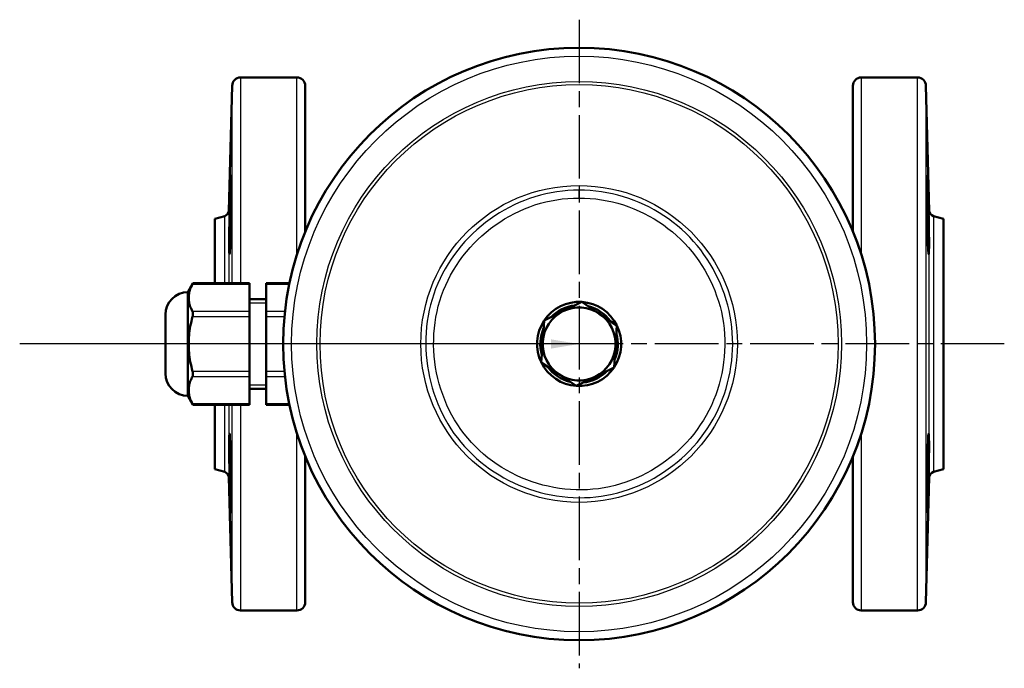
# Model space of a CAD drawing. Header units: millimetres. Extents: x 27 to 364, y 81 to 506.
# Tile 1 of 7: x 44 to 220, y 81 to 197. Entities that reach past the tile are written whole.
import ezdxf

# ---------------------------------------------------------------- set-up
doc = ezdxf.new("R2010")
doc.units = ezdxf.units.MM
doc.header["$LTSCALE"] = 2
doc.linetypes.add('CHAIN', pattern=[0.3543, 0.2362, -0.0295, 0.0591, -0.0295])
for name, color, linetype, lineweight in [('Gewinde(DIN)', 3, 'Continuous', 25), ('Mittelpunktmarkierung(DIN)', 4, 'CHAIN', 25), ('Sichtbare Kanten(DIN)', 7, 'Continuous', 50), ('Sichtbare tangentiale Kanten(DIN)', 3, 'Continuous', 25), ('Symbole(DIN)', 179, 'Continuous', 25)]:
    doc.layers.add(name, color=color, linetype=linetype, lineweight=lineweight)
doc.styles.get("Standard").update_dxf_attribs({"font": 'isocpeur.ttf'})
doc.dimstyles.new('Führungslinie(DIN)', dxfattribs={"dimscale": 2, "dimtxt": 0.18, "dimasz": 2.5, "dimexe": 0.18, "dimexo": 0.0625, "dimgap": 0.09, "dimtad": 0, "dimtih": 1, "dimtoh": 1, "dimdec": 4, "dimzin": 0, "dimdsep": 46, "dimtxsty": 'Standard', "dimblk": 'CLOSED', "dimcen": 0.09, "dimadec": 0, "dimazin": 0, "dimtfac": 1, "dimtdec": 4, "dimtofl": 0, "dimtmove": 0, "dimatfit": 3, "dimfxl": 1, "dimtolj": 1, "dimtzin": 0, "dimarcsym": 0})

# ---------------------------------------------------------------- blocks, each defined once
blk = doc.blocks.new('_Closed')
at = {"color": 0, "linetype": 'ByBlock', "lineweight": -2}
for p, q in [((-1, 0.167), (0, 0)), ((-1, 0.167), (-1, -0.167)), ((0, 0), (-1, -0.167)), ((0, 0), (-1, 0))]:
    blk.add_line(p, q, dxfattribs=at)

msp = doc.modelspace()

# ---------------------------------------------------------------- linework, layer by layer
at = {"layer": 'Gewinde(DIN)'}
for p, q in [((88.32, 146.22), (85.32, 146.22)), ((85.32, 131.69), (88.32, 131.69))]:
    msp.add_line(p, q, dxfattribs=at)
at = {"layer": 'Mittelpunktmarkierung(DIN)', "linetype": 'CHAIN', "ltscale": 23.990969}
for p, q in [((144.12, 196.76), (144.12, 81.16)), ((219.98, 138.96), (65.44, 138.96))]:
    msp.add_line(p, q, dxfattribs=at)
at = {"layer": 'Sichtbare Kanten(DIN)'}
for p, q in [((83.72, 186.46), (93.76, 186.46)), ((194.47, 186.46), (204.51, 186.46)), ((81.63, 162.7), (82.22, 184.99)), ((95.26, 184.96), (95.26, 158.97)), ((192.97, 158.97), (192.97, 184.96)), ((206.6, 162.7), (206.01, 184.99)), ((79.12, 161.29), (80.89, 161.76)), ((209.12, 161.29), (207.34, 161.76)), ((79.12, 149.77), (79.12, 161.29)), ((209.12, 116.63), (209.12, 161.29)), ((74.32, 148.19), (75.23, 149.77)), ((85.32, 149.77), (75.23, 149.77)), ((85.32, 149.77), (85.32, 149.64)), ((85.32, 144.73), (85.32, 149.64)), ((88.32, 149.64), (88.32, 149.77)), ((92.43, 149.77), (88.32, 149.77)), ((88.32, 149.64), (88.32, 144.73)), ((74.32, 148.19), (74.32, 129.72)), ((88.32, 146.96), (85.32, 146.96)), ((141.24, 144.79), (144.61, 146.45)), ((144.61, 146.45), (147.73, 144.36)), ((70.32, 133.72), (70.32, 144.19)), ((85.32, 144.73), (85.32, 143.86)), ((88.32, 143.86), (88.32, 144.73)), ((137.88, 143.13), (141.24, 144.79)), ((147.73, 144.36), (150.85, 142.27)), ((85.32, 134.05), (85.32, 143.86)), ((88.32, 143.86), (88.32, 134.05)), ((137.63, 139.38), (137.88, 143.13)), ((150.85, 142.27), (150.6, 138.53)), ((137.38, 135.64), (137.63, 139.38)), ((150.6, 138.53), (150.35, 134.78)), ((140.5, 133.55), (137.38, 135.64)), ((85.32, 134.05), (85.32, 133.18)), ((88.32, 133.18), (88.32, 134.05)), ((143.62, 131.47), (140.5, 133.55)), ((150.35, 134.78), (146.99, 133.13)), ((85.32, 128.27), (85.32, 133.18)), ((88.32, 133.18), (88.32, 128.27)), ((146.99, 133.13), (143.62, 131.47)), ((88.32, 130.96), (85.32, 130.96)), ((74.32, 129.72), (75.23, 128.14)), ((85.32, 128.27), (85.32, 128.14)), ((88.32, 128.14), (88.32, 128.27)), ((85.32, 128.14), (75.23, 128.14)), ((79.12, 116.63), (79.12, 128.14)), ((92.43, 128.14), (88.32, 128.14)), ((95.26, 118.94), (95.26, 92.96)), ((192.97, 92.96), (192.97, 118.94)), ((79.12, 116.63), (80.89, 116.15)), ((209.12, 116.63), (207.34, 116.15)), ((81.63, 115.21), (82.22, 92.92)), ((206.6, 115.21), (206.01, 92.92)), ((83.72, 91.46), (93.76, 91.46)), ((194.47, 91.46), (204.51, 91.46))]:
    msp.add_line(p, q, dxfattribs=at)
at = {"layer": 'Sichtbare Kanten(DIN)', "flags": 128}
for points in [[(81.84, 156.04), (81.82, 155.56), (81.79, 155.2), (81.77, 154.99), (81.74, 154.94), (81.72, 155.03), (81.71, 155.28), (81.69, 155.67), (81.68, 156.21), (81.68, 156.85), (81.68, 157.59), (81.69, 158.45), (81.7, 159.4), (81.72, 160.39), (81.73, 161.38), (81.76, 162.4), (81.78, 163.44), (81.81, 164.44), (81.83, 165.37), (81.86, 166.2), (81.89, 166.95), (81.91, 167.61), (81.94, 168.15), (81.96, 168.56), (81.98, 168.82), (82, 168.93), (82.01, 168.9), (82.03, 168.72), (82.04, 168.4), (82.04, 167.93), (82.05, 167.35), (82.05, 166.67), (82.04, 165.88), (82.04, 164.99), (82.03, 164.04), (82.02, 163.03), (82, 162.02), (81.99, 161.03), (81.97, 160.05), (81.95, 159.09), (81.92, 158.18), (81.9, 157.35), (81.87, 156.63), (81.84, 156.04)], [(206.39, 156.04), (206.36, 156.63), (206.33, 157.35), (206.31, 158.18), (206.28, 159.09), (206.26, 160.05), (206.24, 161.03), (206.23, 162.02), (206.21, 163.03), (206.2, 164.04), (206.19, 164.99), (206.19, 165.88), (206.18, 166.67), (206.18, 167.35), (206.19, 167.93), (206.19, 168.4), (206.2, 168.72), (206.22, 168.9), (206.23, 168.93), (206.25, 168.82), (206.27, 168.56), (206.29, 168.15), (206.32, 167.61), (206.34, 166.95), (206.37, 166.2), (206.4, 165.37), (206.42, 164.44), (206.45, 163.44), (206.47, 162.4), (206.5, 161.38), (206.51, 160.39), (206.53, 159.4), (206.54, 158.45), (206.55, 157.59), (206.55, 156.85), (206.55, 156.21), (206.54, 155.67), (206.52, 155.28), (206.51, 155.03), (206.49, 154.94), (206.46, 154.99), (206.44, 155.2), (206.41, 155.56), (206.39, 156.04)], [(75.16, 149.64), (75.04, 149.41), (74.94, 149.19), (74.84, 148.97), (74.76, 148.76), (74.69, 148.56), (74.63, 148.35), (74.58, 148.15), (74.54, 147.96), (74.51, 147.76), (74.48, 147.57), (74.47, 147.38), (74.47, 147.18), (74.47, 146.99), (74.48, 146.8), (74.51, 146.6), (74.54, 146.41), (74.58, 146.21), (74.63, 146.01), (74.69, 145.81), (74.76, 145.6), (74.84, 145.39), (74.94, 145.18), (75.04, 144.96), (75.16, 144.73)], [(75.23, 149.77), (75.23, 149.77), (75.23, 149.77), (75.22, 149.77), (75.22, 149.77), (75.22, 149.76), (75.22, 149.76), (75.22, 149.76), (75.22, 149.76), (75.22, 149.75), (75.21, 149.75), (75.21, 149.74), (75.21, 149.74), (75.2, 149.73), (75.2, 149.72), (75.2, 149.72), (75.19, 149.71), (75.19, 149.7), (75.19, 149.69), (75.18, 149.69), (75.18, 149.68), (75.17, 149.67), (75.17, 149.66), (75.16, 149.65), (75.16, 149.64)], [(75.16, 144.73), (75.17, 144.71), (75.18, 144.68), (75.19, 144.66), (75.19, 144.63), (75.2, 144.6), (75.21, 144.57), (75.21, 144.54), (75.22, 144.5), (75.22, 144.47), (75.22, 144.44), (75.23, 144.4), (75.23, 144.36), (75.23, 144.33), (75.22, 144.29), (75.22, 144.25), (75.22, 144.21), (75.21, 144.16), (75.21, 144.12), (75.2, 144.08), (75.19, 144.04), (75.19, 143.99), (75.18, 143.95), (75.17, 143.91), (75.16, 143.86)], [(75.16, 143.86), (75.04, 143.41), (74.94, 142.97), (74.84, 142.54), (74.76, 142.12), (74.69, 141.7), (74.63, 141.3), (74.58, 140.9), (74.54, 140.5), (74.51, 140.11), (74.48, 139.73), (74.47, 139.34), (74.47, 138.96), (74.47, 138.57), (74.48, 138.18), (74.51, 137.8), (74.54, 137.41), (74.58, 137.01), (74.63, 136.61), (74.69, 136.21), (74.76, 135.79), (74.84, 135.37), (74.94, 134.94), (75.04, 134.5), (75.16, 134.05)], [(75.16, 134.05), (75.17, 134), (75.18, 133.96), (75.19, 133.92), (75.19, 133.87), (75.2, 133.83), (75.21, 133.79), (75.21, 133.75), (75.22, 133.7), (75.22, 133.66), (75.22, 133.62), (75.23, 133.59), (75.23, 133.55), (75.23, 133.51), (75.22, 133.48), (75.22, 133.44), (75.22, 133.41), (75.21, 133.37), (75.21, 133.34), (75.2, 133.31), (75.19, 133.28), (75.19, 133.25), (75.18, 133.23), (75.17, 133.2), (75.16, 133.18)], [(75.16, 133.18), (75.04, 132.96), (74.94, 132.73), (74.84, 132.52), (74.76, 132.31), (74.69, 132.1), (74.63, 131.9), (74.58, 131.7), (74.54, 131.5), (74.51, 131.31), (74.48, 131.11), (74.47, 130.92), (74.47, 130.73), (74.47, 130.54), (74.48, 130.34), (74.51, 130.15), (74.54, 129.95), (74.58, 129.76), (74.63, 129.56), (74.69, 129.35), (74.76, 129.15), (74.84, 128.94), (74.94, 128.72), (75.04, 128.5), (75.16, 128.27)], [(75.16, 128.27), (75.16, 128.26), (75.17, 128.25), (75.17, 128.24), (75.18, 128.23), (75.18, 128.23), (75.19, 128.22), (75.19, 128.21), (75.19, 128.2), (75.2, 128.19), (75.2, 128.19), (75.2, 128.18), (75.21, 128.17), (75.21, 128.17), (75.21, 128.16), (75.22, 128.16), (75.22, 128.16), (75.22, 128.15), (75.22, 128.15), (75.22, 128.15), (75.22, 128.14), (75.22, 128.14), (75.23, 128.14), (75.23, 128.14), (75.23, 128.14)], [(81.84, 112.21), (81.82, 113.09), (81.79, 114.07), (81.77, 115.1), (81.74, 116.14), (81.72, 117.13), (81.71, 118.13), (81.69, 119.1), (81.68, 120), (81.68, 120.79), (81.68, 121.46), (81.69, 122.04), (81.7, 122.5), (81.72, 122.8), (81.73, 122.95), (81.76, 122.96), (81.78, 122.81), (81.81, 122.51), (81.83, 122.07), (81.86, 121.53), (81.89, 120.85), (81.91, 120.07), (81.94, 119.19), (81.96, 118.24), (81.98, 117.27), (82, 116.28), (82.01, 115.28), (82.03, 114.26), (82.04, 113.29), (82.04, 112.37), (82.05, 111.54), (82.05, 110.82), (82.04, 110.19), (82.04, 109.68), (82.03, 109.3), (82.02, 109.06), (82, 108.98), (81.99, 109.03), (81.97, 109.24), (81.95, 109.58), (81.92, 110.07), (81.9, 110.69), (81.87, 111.41), (81.84, 112.21)], [(206.39, 112.21), (206.36, 111.41), (206.33, 110.69), (206.31, 110.07), (206.28, 109.58), (206.26, 109.24), (206.24, 109.03), (206.23, 108.98), (206.21, 109.06), (206.2, 109.3), (206.19, 109.68), (206.19, 110.19), (206.18, 110.82), (206.18, 111.54), (206.19, 112.37), (206.19, 113.29), (206.2, 114.26), (206.22, 115.28), (206.23, 116.28), (206.25, 117.27), (206.27, 118.24), (206.29, 119.19), (206.32, 120.07), (206.34, 120.85), (206.37, 121.53), (206.4, 122.07), (206.42, 122.51), (206.45, 122.81), (206.47, 122.96), (206.5, 122.95), (206.51, 122.8), (206.53, 122.5), (206.54, 122.04), (206.55, 121.46), (206.55, 120.79), (206.55, 120), (206.54, 119.1), (206.52, 118.13), (206.51, 117.13), (206.49, 116.14), (206.46, 115.1), (206.44, 114.07), (206.41, 113.09), (206.39, 112.21)]]:
    msp.add_lwpolyline(points, dxfattribs=at)
at = {"layer": 'Sichtbare Kanten(DIN)'}
msp.add_circle((144.12, 138.96), 52.8, dxfattribs=at)
for centre, radius, start, end in [((83.72, 184.96), 1.5, 90, 178.5), ((93.76, 184.96), 1.5, 0, 90), ((194.47, 184.96), 1.5, 90, 180), ((204.51, 184.96), 1.5, 1.5, 90), ((80.63, 162.73), 1, 285, 358.5), ((207.6, 162.73), 1, 181.5, 255), ((74.32, 144.19), 4, 90, 180), ((144.12, 138.96), 7.5, 86.3133, 146.1662), ((144.12, 138.96), 6.92, 96.1152, 136.3643), ((144.12, 138.96), 7.5, 26.3133, 86.1662), ((144.12, 138.96), 6.5, 116.2397, 176.2397), ((144.12, 138.96), 6.5, 56.2397, 116.2397), ((144.12, 138.96), 6.92, 36.1152, 76.3643), ((144.12, 138.96), 6.5, 356.2397, 56.2397), ((144.12, 138.96), 7.5, 146.3133, 206.1662), ((144.12, 138.96), 6.92, 156.1152, 196.3643), ((144.12, 138.96), 7.5, 326.3133, 26.1662), ((144.12, 138.96), 6.92, 336.1152, 16.3643), ((144.12, 138.96), 6.5, 176.2397, 236.2397), ((144.12, 138.96), 6.5, 296.2397, 356.2397), ((144.12, 138.96), 7.5, 206.3133, 266.1662), ((74.32, 133.72), 4, 180, 270), ((144.12, 138.96), 6.92, 216.1152, 256.3643), ((144.12, 138.96), 6.5, 236.2397, 296.2397), ((144.12, 138.96), 7.5, 266.3133, 326.1662), ((144.12, 138.96), 6.92, 276.1152, 316.3643), ((80.63, 115.18), 1, 1.5, 75), ((207.6, 115.18), 1, 105, 178.5), ((83.72, 92.96), 1.5, 181.5, 270), ((93.76, 92.96), 1.5, 270, 0), ((194.47, 92.96), 1.5, 180, 270), ((204.51, 92.96), 1.5, 270, 358.5)]:
    msp.add_arc(centre, radius, start, end, dxfattribs=at)
at = {"layer": 'Sichtbare tangentiale Kanten(DIN)'}
for p, q in [((83.72, 186.46), (83.72, 149.77)), ((93.76, 154.83), (93.76, 186.46)), ((194.47, 186.46), (194.47, 154.83)), ((204.51, 91.46), (204.51, 186.46)), ((82.22, 149.77), (82.22, 184.99)), ((206.01, 184.99), (206.01, 92.92)), ((144.12, 164.97), (144.12, 166.37)), ((80.89, 149.77), (80.89, 161.76)), ((81.63, 162.7), (81.63, 149.77)), ((206.6, 115.21), (206.6, 162.7)), ((207.34, 161.76), (207.34, 116.15)), ((75.16, 149.64), (85.32, 149.64)), ((88.32, 149.64), (92.41, 149.64)), ((85.32, 144.73), (75.16, 144.73)), ((91.63, 144.73), (88.32, 144.73)), ((75.16, 143.86), (85.32, 143.86)), ((88.32, 143.86), (91.54, 143.86)), ((85.32, 134.05), (75.16, 134.05)), ((91.54, 134.05), (88.32, 134.05)), ((75.16, 133.18), (85.32, 133.18)), ((88.32, 133.18), (91.63, 133.18)), ((85.32, 128.27), (75.16, 128.27)), ((92.41, 128.27), (88.32, 128.27)), ((80.89, 116.15), (80.89, 128.14)), ((81.63, 128.14), (81.63, 115.21)), ((82.22, 92.92), (82.22, 128.14)), ((83.72, 128.14), (83.72, 91.46)), ((93.76, 91.46), (93.76, 123.09)), ((194.47, 123.09), (194.47, 91.46))]:
    msp.add_line(p, q, dxfattribs=at)
at = {"layer": 'Sichtbare tangentiale Kanten(DIN)', "flags": 128}
for points in [[(144.12, 166.37), (143.12, 166.35), (142.12, 166.3), (141.13, 166.21), (140.14, 166.08), (139.15, 165.92), (138.18, 165.72), (137.21, 165.48), (136.25, 165.21), (135.3, 164.9), (134.37, 164.55), (133.45, 164.17), (132.54, 163.75), (131.64, 163.31), (130.77, 162.83), (129.91, 162.32), (129.06, 161.77), (128.24, 161.2), (127.44, 160.61), (126.66, 159.98), (125.9, 159.33), (125.16, 158.65), (124.45, 157.94), (123.76, 157.21), (123.1, 156.46), (122.47, 155.69), (121.87, 154.89), (121.29, 154.07), (120.75, 153.24), (120.24, 152.38), (119.76, 151.51), (119.31, 150.62), (118.9, 149.71), (118.52, 148.79), (118.18, 147.85), (117.88, 146.9), (117.62, 145.94), (117.39, 144.97), (117.2, 143.99), (117.04, 143.01), (116.92, 142.02), (116.84, 141.02), (116.79, 140.02), (116.77, 139.02), (116.8, 138.02), (116.85, 137.02), (116.95, 136.03), (117.07, 135.03), (117.23, 134.05), (117.43, 133.06), (117.66, 132.09), (117.92, 131.12), (118.22, 130.17), (118.55, 129.22), (118.92, 128.29), (119.32, 127.37), (119.75, 126.47), (120.21, 125.58), (120.71, 124.71), (121.24, 123.86), (121.8, 123.03), (122.4, 122.22), (123.03, 121.44), (123.68, 120.68), (124.37, 119.95), (125.08, 119.25), (125.81, 118.57), (126.57, 117.92), (127.36, 117.3), (128.16, 116.71), (128.99, 116.15), (129.84, 115.62), (130.7, 115.12), (131.58, 114.65), (132.48, 114.21), (133.39, 113.81), (134.32, 113.43), (135.26, 113.09), (136.21, 112.78), (137.17, 112.51), (138.14, 112.27), (139.12, 112.06), (140.11, 111.89), (141.1, 111.76), (142.09, 111.66), (143.09, 111.59), (144.09, 111.56), (145.09, 111.57), (146.08, 111.62), (147.08, 111.71), (148.08, 111.83), (149.07, 111.99), (150.05, 112.19), (151.02, 112.43), (151.99, 112.7), (152.94, 113.01), (153.88, 113.36), (154.81, 113.74), (155.72, 114.15), (156.62, 114.59), (157.5, 115.07), (158.36, 115.58), (159.2, 116.11), (160.03, 116.68), (160.83, 117.28), (161.61, 117.9), (162.37, 118.55), (163.11, 119.23), (163.82, 119.93), (164.51, 120.66), (165.16, 121.42), (165.79, 122.2), (166.4, 123), (166.97, 123.82), (167.51, 124.66), (168.02, 125.53), (168.49, 126.41), (168.93, 127.31), (169.34, 128.23), (169.71, 129.16), (170.05, 130.1), (170.36, 131.05), (170.62, 132.01), (170.86, 132.99), (171.06, 133.97), (171.22, 134.95), (171.35, 135.94), (171.44, 136.94), (171.5, 137.94), (171.52, 138.94), (171.5, 139.94), (171.45, 140.94), (171.36, 141.94), (171.24, 142.93), (171.08, 143.92), (170.88, 144.91), (170.64, 145.88), (170.37, 146.85), (170.06, 147.81), (169.72, 148.75), (169.34, 149.68), (168.93, 150.59), (168.48, 151.49), (168.01, 152.38), (167.5, 153.24), (166.97, 154.09), (166.4, 154.91), (165.81, 155.71), (165.18, 156.49), (164.53, 157.25), (163.85, 157.98), (163.15, 158.69), (162.42, 159.36), (161.66, 160.02), (160.88, 160.64), (160.08, 161.24), (159.25, 161.81), (158.41, 162.34), (157.54, 162.85), (156.66, 163.33), (155.76, 163.77), (154.85, 164.18), (153.92, 164.56), (152.98, 164.9), (152.02, 165.21), (151.06, 165.48), (150.08, 165.71), (149.09, 165.91), (148.1, 166.08), (147.11, 166.2), (146.11, 166.3), (145.11, 166.35), (144.12, 166.37)], [(144.12, 164.97), (145.11, 164.95), (146.11, 164.89), (147.11, 164.8), (148.11, 164.66), (149.1, 164.49), (150.08, 164.28), (151.06, 164.03), (152.02, 163.74), (152.97, 163.42), (153.91, 163.06), (154.83, 162.66), (155.73, 162.23), (156.62, 161.76), (157.49, 161.26), (158.34, 160.73), (159.17, 160.17), (159.98, 159.57), (160.76, 158.95), (161.52, 158.29), (162.25, 157.61), (162.95, 156.9), (163.62, 156.17), (164.27, 155.4), (164.89, 154.61), (165.47, 153.8), (166.03, 152.97), (166.55, 152.11), (167.04, 151.24), (167.5, 150.34), (167.92, 149.43), (168.31, 148.5), (168.66, 147.56), (168.98, 146.61), (169.26, 145.64), (169.5, 144.67), (169.7, 143.68), (169.86, 142.69), (169.98, 141.69), (170.07, 140.69), (170.11, 139.69), (170.12, 138.69), (170.09, 137.69), (170.02, 136.69), (169.91, 135.69), (169.77, 134.7), (169.59, 133.72), (169.37, 132.74), (169.11, 131.77), (168.82, 130.81), (168.49, 129.87), (168.12, 128.94), (167.72, 128.02), (167.28, 127.11), (166.81, 126.23), (166.3, 125.36), (165.75, 124.52), (165.18, 123.7), (164.57, 122.9), (163.93, 122.13), (163.27, 121.38), (162.57, 120.66), (161.85, 119.96), (161.1, 119.29), (160.33, 118.66), (159.53, 118.05), (158.71, 117.47), (157.88, 116.92), (157.02, 116.4), (156.14, 115.92), (155.24, 115.47), (154.33, 115.05), (153.4, 114.67), (152.46, 114.33), (151.51, 114.02), (150.54, 113.75), (149.57, 113.52), (148.58, 113.33), (147.59, 113.17), (146.59, 113.06), (145.59, 112.99), (144.59, 112.96), (143.59, 112.97), (142.59, 113.02), (141.59, 113.1), (140.6, 113.23), (139.61, 113.39), (138.63, 113.59), (137.66, 113.82), (136.69, 114.1), (135.74, 114.4), (134.8, 114.74), (133.87, 115.12), (132.96, 115.53), (132.06, 115.97), (131.18, 116.45), (130.32, 116.96), (129.48, 117.5), (128.66, 118.07), (127.86, 118.68), (127.09, 119.31), (126.34, 119.98), (125.62, 120.67), (124.92, 121.39), (124.26, 122.15), (123.62, 122.93), (123.02, 123.73), (122.46, 124.56), (121.92, 125.41), (121.43, 126.28), (120.96, 127.17), (120.53, 128.07), (120.14, 128.99), (119.78, 129.93), (119.46, 130.88), (119.17, 131.84), (118.92, 132.81), (118.7, 133.79), (118.52, 134.78), (118.38, 135.77), (118.27, 136.77), (118.2, 137.77), (118.17, 138.77), (118.18, 139.77), (118.22, 140.77), (118.3, 141.77), (118.42, 142.76), (118.57, 143.75), (118.77, 144.73), (119, 145.7), (119.27, 146.66), (119.58, 147.6), (119.93, 148.54), (120.32, 149.46), (120.74, 150.36), (121.2, 151.25), (121.7, 152.11), (122.23, 152.96), (122.79, 153.79), (123.39, 154.59), (124.01, 155.37), (124.67, 156.13), (125.35, 156.86), (126.06, 157.57), (126.79, 158.26), (127.55, 158.91), (128.34, 159.54), (129.14, 160.13), (129.97, 160.7), (130.82, 161.24), (131.68, 161.74), (132.57, 162.21), (133.47, 162.65), (134.38, 163.05), (135.31, 163.41), (136.25, 163.74), (137.21, 164.03), (138.17, 164.28), (139.15, 164.49), (140.13, 164.67), (141.12, 164.8), (142.12, 164.9), (143.12, 164.95), (144.12, 164.97)]]:
    msp.add_lwpolyline(points, dxfattribs=at)
at = {"layer": 'Sichtbare tangentiale Kanten(DIN)'}
for radius in [51.3, 46.79, 46.22, 28.24]:
    msp.add_circle((144.12, 138.96), radius, dxfattribs=at)

# ---------------------------------------------------------------- leaders
at = {"layer": 'Symbole(DIN)', "color": 179, "linetype": 'Continuous', "lineweight": 25, "true_color": 0x262659}
msp.add_leader([(144.12, 138.96), (44.32, 138.96)], dimstyle='Führungslinie(DIN)', override={"dimtad": 0}, dxfattribs=at)

doc.saveas('drawing.dxf')
